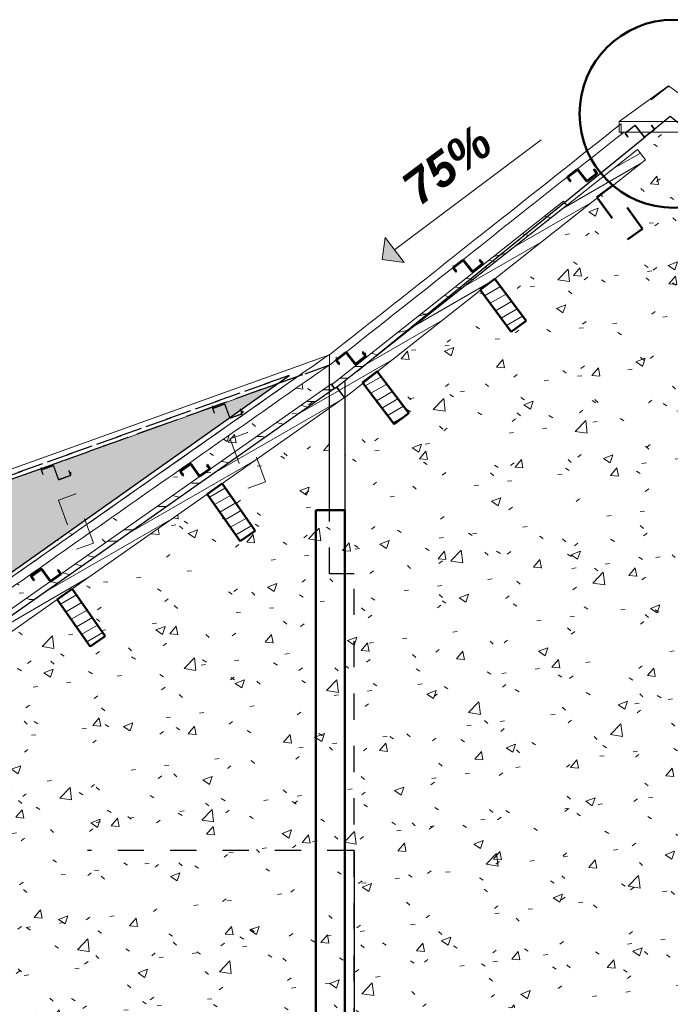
# Model space of a CAD drawing. Header units: metres. Extents: x -9.2 to 8.8, y 2.3 to 9.3.
# Tile 6 of 11: x -2.7 to -0.2, y 5.5 to 9.3. Entities that reach past the tile are written whole.
import ezdxf

# ---------------------------------------------------------------- set-up
doc = ezdxf.new("R2010")
doc.units = ezdxf.units.M
doc.linetypes.add('Tiret', pattern=[0.00635, 0.003175, -0.003175])
for name, color, linetype, lineweight in [('A-ANNO-NOTE', 131, 'Continuous', 9), ('A-DETL', 90, 'Continuous', 18), ('A-DETL-GENF', 92, 'Continuous', 18), ('A-DETL-MEDM', 33, 'Continuous', 50), ('A-ROOF', 132, 'Continuous', 18), ('A-ROOF-PATT', 132, 'Continuous', 18), ('A-WALL', 113, 'Continuous', 25), ('A-WALL-HDLN', 110, 'Tiret', 25), ('A-WALL-PATT', 111, 'Continuous', 25), ('S-BEAM', 12, 'Continuous', 18), ('S-BEAM-HDLN', 1, 'Continuous', 18)]:
    doc.layers.add(name, color=color, linetype=linetype, lineweight=lineweight)
doc.styles.add('Arial_B_I', font='arialbi.ttf', dxfattribs={"height": 0.13})
pattern_1 = [(50.001, (-0.1868, 4.125), (0.364359, -0.031878), [0.0381, -0.4191]), (355, (-0.1868, 4.125), (-0.070485, 0.382117), [0.03048, -0.33527]), (100.451, (-0.15644, 4.122), (0.293874, 0.350237), [0.03238, -0.35618]), (46.185, (-0.1868, 4.227), (0.54214, -0.084082), [0.05715, -0.62864]), (96.635, (-0.1416, 4.22), (0.474804, 0.494845), [0.04857, -0.53427]), (351.184, (-0.1868, 4.227), (0.4748, 0.494848), [0.04572, -0.50291]), (21, (-0.136, 4.201), (0.303217, -0.204532), [0.0381, -0.41909]), (325.999, (-0.136, 4.201), (0.1236, 0.368374), [0.03048, -0.33528]), (71.452, (-0.11073, 4.184), (0.42682, 0.16385), [0.03238, -0.35618]), (37.501, (-0.1868, 4.125), (0.0061777, 0.1691083), [0.01676, -0.31445, 0.01676, -0.32359, -0.33655]), (37.501, (-0.1868, 4.125), (0.0061777, 0.1691083), [-0.67157, 0.01676, -0.31978]), (7.5, (-0.1868, 4.125), (0.1336414, 0.200358), [0.01676, -0.17729, 0.01676, -0.30683, -0.12827]), (7.5, (-0.1868, 4.125), (0.1336414, 0.200358), [-0.51764, 0.01676, -0.1115]), (327.499, (-0.30008, 4.125), (0.271173, -0.01146), [0.01676, -0.11023, 0.01676, -0.37947, -0.52577]), (327.499, (-0.30008, 4.125), (0.271173, -0.01146), [-0.52323, 0.01676, -0.50901]), (317.499, (-0.35088, 4.125), (0.296251, 0.050852), [0.01676, -0.14833, 0.01676, -0.24638, -0.37338]), (317.499, (-0.35088, 4.125), (0.296251, 0.050852), [-0.42824, 0.01676, -0.35661])]
pattern_2 = [(50, (-0.185, 4.125), (0.364365, -0.031877), [0.0381, -0.4191]), (355, (-0.185, 4.125), (-0.070485, 0.382117), [0.03048, -0.33528]), (100.451, (-0.15462, 4.122), (0.293886, 0.35023), [0.03238, -0.35618]), (46.184, (-0.185, 4.227), (0.54216, -0.084084), [0.05715, -0.62865]), (96.636, (-0.1398, 4.22), (0.474805, 0.494854), [0.04857, -0.53427]), (351.184, (-0.185, 4.227), (0.47481, 0.494846), [0.04572, -0.50292]), (21, (-0.1342, 4.201), (0.303226, -0.204528), [0.0381, -0.4191]), (326, (-0.1342, 4.201), (0.123607, 0.368379), [0.03048, -0.33528]), (71.451, (-0.10892, 4.184), (0.426833, 0.163839), [0.03238, -0.35618]), (37.5, (-0.18499, 4.125), (0.0061807, 0.1691082), [0.01676, -0.31445, 0.01676, -0.3236, -0.33655]), (37.5, (-0.18499, 4.125), (0.0061807, 0.1691082), [-0.67158, 0.01676, -0.31979]), (7.5, (-0.18499, 4.125), (0.1336414, 0.200358), [0.01676, -0.17729, 0.01676, -0.30683, -0.12827]), (7.5, (-0.18499, 4.125), (0.1336414, 0.200358), [-0.51765, 0.01676, -0.11151]), (327.5, (-0.29827, 4.125), (0.2711816, -0.0114606), [0.01676, -0.11024, 0.01676, -0.37948, -0.52578]), (327.5, (-0.29827, 4.125), (0.2711816, -0.0114606), [-0.52324, 0.01676, -0.50902]), (317.5, (-0.34907, 4.125), (0.296258, 0.050851), [0.01676, -0.14834, 0.01676, -0.24638, -0.37338]), (317.5, (-0.34907, 4.125), (0.296258, 0.050851), [-0.42824, 0.01676, -0.35662])]
pattern_3 = [(30, (-0.18499, 4.125), (-0.0175, 0.03031089), [])]
pattern_4 = [(0, (-0.185, 4.125), (0, 0.889), [0.1778, -0.2667, 0.0889, -0.3556]), (0, (0.4373, 4.147), (0, 0.889), [0.1778, -0.7112]), (0, (0.3484, 4.192), (0, 0.889), [0.0889, -0.8001]), (0, (-0.1405, 4.214), (0, 0.889), [0.04445, -0.6223, 0.04445, -0.1778]), (0, (0.1706, 4.258), (0, 0.889), [0.1778, -0.2667, 0.04445, -0.40005]), (0, (-0.0516, 4.281), (0, 0.889), [0.13335, -0.75565]), (0, (0.1706, 4.303), (0, 0.889), [0.2667, -0.6223]), (0, (-0.0961, 4.325), (0, 0.889), [0.1778, -0.7112]), (0, (0.2595, 4.347), (0, 0.889), [0.4445, -0.4445]), (0, (-0.0072, 4.392), (0, 0.889), [0.0889, -0.2667, 0.1778, -0.3556]), (0, (0.6151, 4.414), (0, 0.889), [0.1778, -0.7112]), (0, (0.4373, 4.436), (0, 0.889), [0.0889, -0.8001]), (0, (0.2595, 4.458), (0, 0.889), [0.0889, -0.8001]), (0, (-0.185, 4.481), (0, 0.889), [0.1778, -0.7112]), (0, (0.2595, 4.503), (0, 0.889), [0.1778, -0.7112]), (0, (0.2595, 4.547), (0, 0.889), [0.1778, -0.1778, 0.1778, -0.3556]), (0, (0.0817, 4.592), (0, 0.889), [0.0889, -0.4445, 0.1778, -0.1778]), (0, (0.2595, 4.614), (0, 0.889), [0.2667, -0.6223]), (0, (0.2595, 4.658), (0, 0.889), [0.1778, -0.7112]), (0, (-0.0961, 4.681), (0, 0.889), [0.2667, -0.3556, 0.0889, -0.1778]), (0, (-0.0961, 4.725), (0, 0.889), [0.4445, -0.4445]), (0, (0.4373, 4.747), (0, 0.889), [0.0889, -0.8001]), (0, (0.1706, 4.77), (0, 0.889), [0.1778, -0.7112]), (0, (-0.0072, 4.792), (0, 0.889), [0.0889, -0.3556, 0.0889, -0.3556]), (0, (-0.0961, 4.814), (0, 0.889), [0.0889, -0.2667, 0.1778, -0.3556]), (0, (0.0817, 4.836), (0, 0.889), [0.0889, -0.4445, 0.0889, -0.2667]), (0, (0.2595, 4.858), (0, 0.889), [0.2667, -0.6223]), (0, (-0.0961, 4.903), (0, 0.889), [0.1778, -0.7112]), (0, (0.3484, 4.925), (0, 0.889), [0.0889, -0.8001]), (0, (0.5262, 4.947), (0, 0.889), [0.0889, -0.8001]), (14.036, (0.4373, 4.192), (0.889002, 1e-06), [0.09157, -3.574]), (14.036, (0.5262, 4.392), (0.889002, 1e-06), [0.09157, -3.574]), (14.036, (0.4373, 4.925), (0.889002, 1e-06), [0.09157, -3.574]), (14.036, (0.1706, 4.592), (0.889002, 1e-06), [0.09157, -3.574]), (14.036, (0.3484, 4.725), (0.889002, 1e-06), [0.09157, -3.574]), (14.036, (0.4373, 4.658), (0.889002, 1e-06), [0.09157, -3.574]), (14.036, (-0.0072, 4.814), (0.889002, 1e-06), [0.09157, -3.574]), (14.036, (0.3484, 4.77), (0.889002, 1e-06), [0.09157, -3.574]), (14.036, (0.5262, 4.436), (0.889002, 1e-06), [0.18313, -3.482]), (14.036, (0.4373, 4.503), (0.889002, 1e-06), [0.18313, -3.482]), (14.036, (0.4373, 4.547), (0.889002, 1e-06), [0.18313, -3.482]), (165.964, (0.1706, 4.258), (-0.889002, 1e-06), [0.09157, -0.18313, 0.09157, -3.299]), (165.964, (-0.0072, 4.392), (-0.889002, 1e-06), [0.09157, -3.574]), (165.964, (-0.0072, 4.792), (-0.889002, 1e-06), [0.18313, -3.482]), (194.036, (0.4373, 4.147), (-0.889002, -1e-06), [0.09157, -3.574]), (345.964, (0.6151, 4.147), (0.889002, -1e-06), [0.09157, -3.574]), (345.964, (0.3484, 4.458), (0.889002, -1e-06), [0.09157, -3.574]), (345.964, (0.5262, 4.614), (0.889002, -1e-06), [0.09157, -3.574]), (345.964, (0.1706, 4.681), (0.889002, -1e-06), [0.09157, -3.574]), (345.964, (0.0817, 4.792), (0.889002, -1e-06), [0.09157, -3.574]), (345.964, (0.1706, 4.836), (0.889002, -1e-06), [0.09157, -3.574]), (345.964, (0.1706, 4.681), (0.889002, -1e-06), [0.09157, -3.574]), (345.964, (0.4373, 4.814), (0.889002, -1e-06), [0.36627, -3.299]), (345.964, (-0.0961, 4.214), (0.889002, -1e-06), [0.36627, -3.299]), (345.964, (-0.0072, 4.281), (0.889002, -1e-06), [0.36627, -3.299]), (345.964, (0.0817, 4.325), (0.889002, -1e-06), [0.09157, -0.18313, 0.18313, -3.208]), (345.964, (0.0817, 4.392), (0.889002, -1e-06), [0.18313, -0.18313, 0.18313, -3.116]), (345.964, (-0.0072, 4.481), (0.889002, -1e-06), [0.36627, -3.299]), (345.964, (-0.0961, 4.547), (0.889002, -1e-06), [0.36627, -3.299]), (345.964, (-0.0961, 4.592), (0.889002, -1e-06), [0.36627, -3.299]), (345.964, (0.5262, 4.858), (0.889002, -1e-06), [0.09157, -3.574]), (345.964, (0.6151, 4.947), (0.889002, -1e-06), [0.18313, -3.482]), (345.964, (0.0817, 4.903), (0.889002, -1e-06), [0.18313, -3.482]), (345.964, (-0.0072, 4.125), (0.889002, -1e-06), [0.36627, -3.299]), (345.964, (0.5262, 4.747), (0.889002, -1e-06), [0.2747, -3.391]), (345.964, (0.6151, 4.681), (0.889002, -1e-06), [0.5494, -3.116])]

# ---------------------------------------------------------------- blocks, each defined once
blk = doc.blocks.new('Murs 3 - Murs 3-5033198-CCC_')
at = {"layer": 'A-WALL-PATT', "linetype": 'Tiret'}
blk.add_hatch(color=256, dxfattribs=at).paths.add_polyline_path([(-5.4285, 5.2618), (-5.0236, 5.5461), (-1.73, 7.8804), (-5.4285, 6.5535), (-5.4285, 5.2618)])
at = {"layer": 'A-WALL'}
for p, q in [((-5.0948, 5.4956), (-1.73, 7.8804)), ((-5.4287, 5.2618), (-5.4287, 6.5534)), ((-5.4285, 6.5535), (-5.4285, 5.2618))]:
    blk.add_line(p, q, dxfattribs=at)
at = {"layer": 'A-WALL-HDLN'}
for p, q in [((-5.4287, 6.5729), (-1.6819, 7.9146)), ((-1.6818, 7.9146), (-5.4285, 6.5729)), ((-1.7299, 7.8804), (-1.6818, 7.9146)), ((-5.4287, 6.5535), (-5.4287, 6.5729)), ((-5.4287, 6.5729), (-5.4285, 6.5729)), ((-5.4285, 6.5729), (-5.4285, 6.5535)), ((-5.4285, 5.2591), (-5.0948, 5.4956)), ((-5.4287, 5.2591), (-5.4287, 5.2618)), ((-5.4285, 5.2591), (-5.4287, 5.2591)), ((-5.4285, 5.2617), (-5.4285, 5.2591))]:
    blk.add_line(p, q, dxfattribs=at)
blk = doc.blocks.new('Pente - Pente-5017194-CCC_')
at = {"layer": 'A-ANNO-NOTE'}
blk.add_hatch(color=256, dxfattribs=at).paths.add_polyline_path([(-1.2428, 8.3457), (-1.3269, 8.3576), (-1.315, 8.4416)])
for p, q in [((-0.7194, 8.8143), (-1.2789, 8.3937)), ((-1.315, 8.4416), (-1.3269, 8.3576)), ((-1.2428, 8.3457), (-1.315, 8.4416)), ((-1.3269, 8.3576), (-1.2428, 8.3457))]:
    blk.add_line(p, q, dxfattribs=at)

msp = doc.modelspace()

# ---------------------------------------------------------------- hatches: boundary and pattern name
at = {"layer": 'A-DETL-GENF'}
h = msp.add_hatch(dxfattribs=at)
h.set_pattern_fill('FP_19', style=0, pattern_type=2)
h.set_pattern_definition(pattern_4)
h.paths.add_polyline_path([(-1.5087, 7.8643), (-1.4992, 7.871), (-1.4988, 7.8705), (-0.6213, 8.5645), (-0.6337, 8.5802), (-1.5203, 7.879), (-1.5139, 7.871)])
h = msp.add_hatch(dxfattribs=at)
h.set_pattern_fill('FP_19', style=0, pattern_type=2)
h.set_pattern_definition(pattern_4)
h.paths.add_polyline_path([(-7.5499, 3.617), (-1.8813, 7.604), (-1.8884, 7.6234), (-7.5615, 3.6333)])
h.paths.add_polyline_path([(-1.8217, 7.6459), (-1.5086, 7.8661), (-1.5201, 7.8825), (-1.8288, 7.6654)])
at = {"layer": 'A-ROOF-PATT'}
for points in [[(-1.5276, 7.9936), (-0.9088, 8.483), (-0.5676, 8.7541), (-0.7902, 8.5782), (-1.0325, 8.3869), (-1.1589, 8.2871), (-1.3589, 8.1295), (-1.5276, 7.9964), (-1.5276, 7.995)], [(-6.1949, 6.3192), (-6.1908, 6.32), (-1.5335, 7.9909), (-1.5276, 7.9957), (-5.6499, 6.5162), (-6.113, 6.3488)], [(-8.1563, 3.35), (-1.9676, 7.6865), (-2.6045, 7.2406), (-5.8747, 4.9488), (-5.8845, 4.9419), (-5.8856, 4.9419), (-8.1577, 3.35)]]:
    msp.add_hatch(color=256, dxfattribs=at).paths.add_polyline_path(points)
at = {"layer": 'A-WALL-PATT', "lineweight": 18}
h = msp.add_hatch(dxfattribs=at)
h.set_pattern_fill('FP_3', color=256, style=0, pattern_type=2)
h.set_pattern_definition(pattern_2)
h.paths.add_polyline_path([(3.784, 6.1), (3.3819, 6.3919), (3.376, 6.3835), (3.3743, 6.3847), (3.3803, 6.3931), (3.3422, 6.4207), (3.3152, 6.3821), (3.3123, 6.3806), (3.3096, 6.3811), (3.2744, 6.4058), (3.2728, 6.4087), (3.2734, 6.4114), (3.2826, 6.4245), (3.2842, 6.4233), (3.2751, 6.4102), (3.2751, 6.4082), (3.2756, 6.4074), (3.3108, 6.3828), (3.3128, 6.3828), (3.3136, 6.3833), (3.3406, 6.4219), (2.8193, 6.8003), (2.8127, 6.7908), (2.8111, 6.792), (2.8177, 6.8015), (2.7797, 6.8291), (2.7519, 6.7894), (2.749, 6.7879), (2.7464, 6.7885), (2.7111, 6.8131), (2.7096, 6.8161), (2.7101, 6.8187), (2.7193, 6.8318), (2.721, 6.8307), (2.7118, 6.8176), (2.7118, 6.8155), (2.7123, 6.8148), (2.7475, 6.7901), (2.7495, 6.7901), (2.7503, 6.7906), (2.7781, 6.8303), (2.2582, 7.2071), (2.2511, 7.197), (2.2495, 7.1982), (2.2569, 7.2087), (2.2188, 7.2363), (2.1904, 7.1957), (2.1874, 7.1941), (2.1848, 7.1947), (2.1496, 7.2193), (2.148, 7.2223), (2.1486, 7.2249), (2.1578, 7.238), (2.1594, 7.2369), (2.1502, 7.2238), (2.1502, 7.2218), (2.1507, 7.221), (2.1859, 7.1963), (2.1879, 7.1963), (2.1887, 7.1968), (2.2172, 7.2375), (1.6553, 7.6449), (1.6482, 7.6349), (1.6466, 7.636), (1.654, 7.6466), (1.616, 7.6743), (1.5874, 7.6335), (1.5845, 7.6319), (1.5819, 7.6325), (1.5466, 7.6572), (1.5451, 7.6601), (1.5457, 7.6627), (1.5548, 7.6758), (1.5565, 7.6747), (1.5473, 7.6616), (1.5473, 7.6596), (1.5478, 7.6588), (1.583, 7.6341), (1.585, 7.6341), (1.5858, 7.6346), (1.6144, 7.6754), (1.5002, 7.7584), (1.2334, 7.8561), (3.6648, 6.1)])
h.paths.add_polyline_path([(-1.0952, 6.1), (3.5794, 6.1), (2.1578, 7.1268), (2.0321, 6.9472), (1.9747, 6.9874), (2.1009, 7.1676), (2.1013, 7.1676), (1.5562, 7.5613), (1.4311, 7.3826), (1.3738, 7.4228), (1.4994, 7.6023), (1.0602, 7.9195), (1.0041, 7.94), (0.9361, 7.9932), (0.8249, 7.8402), (0.7683, 7.8813), (0.7683, 7.8822), (0.8805, 8.0367), (0.7575, 8.1323), (-0.0063, 8.6663), (0.0224, 8.7073), (0.0233, 8.7073), (-0.1511, 8.8437), (-0.2985, 8.8436), (-0.3523, 8.8009), (-1.3454, 7.9919), (-0.3516, 8.7778), (-0.3205, 8.7386), (-0.8955, 8.2833), (-0.777, 8.1226), (-0.8333, 8.0809), (-0.951, 8.24), (-1.3437, 7.9295), (-1.2245, 7.7714), (-1.2245, 7.7703), (-1.2804, 7.7281), (-1.3991, 7.8856), (-1.4691, 7.8296), (-1.4691, 6.1)])
h.paths.add_polyline_path([(3.8554, 6.1), (1.6149, 7.7164), (1.612, 7.7175), (3.8409, 6.1)])
h.paths.add_polyline_path([(3.1552, 6.1335), (3.0978, 6.1736), (3.224, 6.3538), (3.2814, 6.3137)])
h.paths.add_polyline_path([(2.5916, 6.5418), (2.5343, 6.5819), (2.6604, 6.7622), (2.7178, 6.722), (2.6662, 6.6484)])
h.paths.add_polyline_path([(0.3839, 8.1469), (0.3273, 8.1887), (0.4449, 8.3505), (0.5015, 8.3087), (0.3844, 8.1475)])
h = msp.add_hatch(dxfattribs=at)
h.set_pattern_fill('FP_7', color=256, style=0, pattern_type=2)
h.set_pattern_definition(pattern_1)
h.paths.add_polyline_path([(-1.5791, 6.1), (-1.5791, 7.4), (-1.5276, 7.4), (-1.5276, 7.7899), (-1.9368, 7.502), (-1.8106, 7.3218), (-1.868, 7.2816), (-1.9942, 7.4617), (-2.4478, 7.1427), (-2.4478, 7.0114), (-2.3832, 6.9191), (-2.4405, 6.8789), (-2.4478, 6.8894), (-2.4478, 6.1), (-2.1503, 6.1)])
h.paths.add_polyline_path([(-2.4478, 7.2038), (-1.5276, 7.851), (-1.5276, 7.953), (-1.5335, 7.9509), (-2.4478, 7.3098), (-2.4478, 7.2406)])
h.paths.add_polyline_path([(-2.4478, 7.3503), (-1.6505, 7.9089), (-1.73, 7.8804), (-2.4478, 7.3716)])
h.paths.add_polyline_path([(-2.0235, 7.5296), (-2.0269, 7.5324), (-2.0568, 7.5744), (-2.0572, 7.5747), (-2.0598, 7.5735), (-2.0944, 7.5489), (-2.0947, 7.5484), (-2.0939, 7.5462), (-2.0852, 7.5338), (-2.0868, 7.5326), (-2.096, 7.5457), (-2.0967, 7.5487), (-2.0939, 7.5521), (-2.0587, 7.5762), (-2.0568, 7.5766), (-2.0534, 7.5738), (-2.0235, 7.5318), (-2.0231, 7.5316), (-2.0205, 7.5327), (-1.9859, 7.5573), (-1.9856, 7.5579), (-1.9864, 7.5601), (-1.9951, 7.5725), (-1.9934, 7.5736), (-1.9843, 7.5605), (-1.9836, 7.5575), (-1.9864, 7.5541), (-2.0219, 7.5299), (-2.0231, 7.5297)])
h = msp.add_hatch(dxfattribs=at)
h.set_pattern_fill('FP_7', color=256, style=0, pattern_type=2)
h.set_pattern_definition(pattern_1)
h.paths.add_polyline_path([(-2.4478, 3.4), (-2.4478, 6.8894), (-2.5667, 7.0591), (-3.0787, 6.6988), (-2.9525, 6.5186), (-3.0099, 6.4785), (-3.1361, 6.6586), (-3.6479, 6.2985), (-3.5217, 6.1183), (-3.5791, 6.0781), (-3.7053, 6.2583), (-4.2173, 5.898), (-4.0911, 5.7178), (-4.1484, 5.6777), (-4.2746, 5.8578), (-4.7873, 5.4971), (-4.6611, 5.3169), (-4.7185, 5.2767), (-4.8447, 5.4569), (-5.3511, 5.1006), (-5.2249, 4.9204), (-5.2822, 4.8802), (-5.4084, 5.0604), (-5.6106, 4.9181), (-5.4282, 4.9181), (-5.4282, 3.4), (-3.921, 3.4), (-3.921, 5.4), (-3.0011, 5.4), (-3.0011, 3.4)])
h.paths.add_polyline_path([(-5.6484, 4.9527), (-2.4478, 7.2038), (-2.4478, 7.3098), (-5.6484, 5.0671), (-5.6484, 5.0112)])
h.paths.add_polyline_path([(-5.6484, 5.1081), (-5.4287, 5.2619), (-5.4287, 6.5534), (-5.6484, 6.4746), (-5.6484, 5.1468)])
h.paths.add_polyline_path([(-5.4418, 5.128), (-5.4446, 5.13), (-5.4752, 5.1728), (-5.4755, 5.1731), (-5.4781, 5.1719), (-5.5127, 5.1473), (-5.513, 5.1468), (-5.5122, 5.1446), (-5.5035, 5.1322), (-5.5052, 5.131), (-5.5144, 5.1441), (-5.515, 5.1471), (-5.5122, 5.1505), (-5.477, 5.1746), (-5.4752, 5.175), (-5.4723, 5.1731), (-5.4418, 5.1302), (-5.4415, 5.13), (-5.4388, 5.1311), (-5.4042, 5.1557), (-5.4039, 5.1563), (-5.4047, 5.1585), (-5.4134, 5.1709), (-5.4118, 5.172), (-5.4026, 5.1589), (-5.4019, 5.1559), (-5.4047, 5.1525), (-5.44, 5.1284), (-5.4415, 5.1281)])
h.paths.add_polyline_path([(-5.0591, 5.5209), (-2.4478, 7.3503), (-2.4478, 7.3716), (-5.0277, 5.5431)])
h.paths.add_polyline_path([(-4.8758, 5.5243), (-4.8786, 5.5263), (-4.9091, 5.5692), (-4.9095, 5.5694), (-4.9121, 5.5683), (-4.9467, 5.5436), (-4.947, 5.5431), (-4.9462, 5.5409), (-4.9375, 5.5285), (-4.9391, 5.5274), (-4.9483, 5.5405), (-4.949, 5.5435), (-4.9462, 5.5469), (-4.911, 5.571), (-4.9091, 5.5714), (-4.9063, 5.5694), (-4.8758, 5.5265), (-4.8754, 5.5263), (-4.8728, 5.5274), (-4.8382, 5.5521), (-4.8379, 5.5526), (-4.8387, 5.5548), (-4.8474, 5.5672), (-4.8458, 5.5683), (-4.8366, 5.5552), (-4.8359, 5.5523), (-4.8387, 5.5489), (-4.8739, 5.5248), (-4.8754, 5.5244)])
h.paths.add_polyline_path([(-4.306, 5.9221), (-4.3094, 5.9249), (-4.3393, 5.967), (-4.3397, 5.9672), (-4.3423, 5.9661), (-4.3769, 5.9414), (-4.3772, 5.9409), (-4.3764, 5.9387), (-4.3677, 5.9263), (-4.3693, 5.9252), (-4.3785, 5.9383), (-4.3792, 5.9413), (-4.3764, 5.9447), (-4.3412, 5.9688), (-4.3393, 5.9692), (-4.3359, 5.9664), (-4.306, 5.9243), (-4.3056, 5.9241), (-4.303, 5.9253), (-4.2684, 5.9499), (-4.2681, 5.9504), (-4.2689, 5.9526), (-4.2776, 5.965), (-4.276, 5.9661), (-4.2668, 5.953), (-4.2661, 5.9501), (-4.2689, 5.9467), (-4.3041, 5.9226), (-4.3056, 5.9222)])
h.paths.add_polyline_path([(-3.7353, 6.3242), (-3.7381, 6.3261), (-3.7686, 6.369), (-3.769, 6.3692), (-3.7716, 6.3681), (-3.8062, 6.3435), (-3.8065, 6.3429), (-3.8057, 6.3408), (-3.797, 6.3283), (-3.7986, 6.3272), (-3.8078, 6.3403), (-3.8085, 6.3433), (-3.8057, 6.3467), (-3.7705, 6.3708), (-3.7686, 6.3712), (-3.7658, 6.3692), (-3.7353, 6.3264), (-3.7349, 6.3261), (-3.7323, 6.3273), (-3.6977, 6.3519), (-3.6974, 6.3524), (-3.6982, 6.3546), (-3.7069, 6.367), (-3.7053, 6.3682), (-3.6961, 6.3551), (-3.6954, 6.3521), (-3.6982, 6.3487), (-3.7334, 6.3246), (-3.7349, 6.3242)])
h.paths.add_polyline_path([(-3.1734, 6.7194), (-3.1768, 6.7222), (-3.2068, 6.7642), (-3.2071, 6.7644), (-3.2098, 6.7633), (-3.2444, 6.7387), (-3.2447, 6.7381), (-3.2439, 6.7359), (-3.2352, 6.7235), (-3.2368, 6.7224), (-3.246, 6.7355), (-3.2467, 6.7385), (-3.2439, 6.7419), (-3.2086, 6.766), (-3.2068, 6.7664), (-3.2034, 6.7636), (-3.1734, 6.7216), (-3.1731, 6.7213), (-3.1705, 6.7225), (-3.1359, 6.7471), (-3.1356, 6.7476), (-3.1364, 6.7498), (-3.1451, 6.7622), (-3.1434, 6.7634), (-3.1342, 6.7503), (-3.1336, 6.7473), (-3.1364, 6.7439), (-3.1716, 6.7198), (-3.1731, 6.7194)])
h.paths.add_polyline_path([(-2.4478, 7.0114), (-2.4478, 7.1427), (-2.5094, 7.0993)])
h.paths.add_polyline_path([(-2.593, 7.1284), (-2.5964, 7.1312), (-2.6264, 7.1733), (-2.6267, 7.1735), (-2.6294, 7.1724), (-2.6639, 7.1477), (-2.6643, 7.1472), (-2.6634, 7.145), (-2.6548, 7.1326), (-2.6564, 7.1315), (-2.6656, 7.1446), (-2.6662, 7.1475), (-2.6634, 7.1509), (-2.6282, 7.175), (-2.6264, 7.1755), (-2.623, 7.1727), (-2.593, 7.1306), (-2.5927, 7.1304), (-2.59, 7.1315), (-2.5555, 7.1562), (-2.5551, 7.1567), (-2.556, 7.1589), (-2.5646, 7.1713), (-2.563, 7.1724), (-2.5538, 7.1593), (-2.5532, 7.1563), (-2.556, 7.1529), (-2.5912, 7.1288), (-2.5927, 7.1285)])
h = msp.add_hatch(dxfattribs=at)
h.set_pattern_fill('FP_3', color=256, style=0, pattern_type=2)
h.set_pattern_definition(pattern_2)
h.paths.add_polyline_path([(-1.5791, 3.4), (-1.4691, 3.4), (-1.4691, 7.4), (-1.5791, 7.4), (-1.5791, 5.903)])
h = msp.add_hatch(dxfattribs=at)
h.set_pattern_fill('FP_7', color=256, style=0, pattern_type=2)
h.set_pattern_definition(pattern_1)
h.paths.add_polyline_path([(-2.4478, 3.4), (-1.5791, 3.4), (-1.5791, 6.1), (-2.4478, 6.1), (-2.4478, 3.5297)])
h.paths.add_polyline_path([(-1.4335, 3.4), (-1.4335, 6.1), (-1.4691, 6.1), (-1.4691, 3.4)])
h = msp.add_hatch(dxfattribs=at)
h.set_pattern_fill('FP_3', color=256, style=0, pattern_type=2)
h.set_pattern_definition(pattern_2)
h.paths.add_polyline_path([(-0.1975, 3.4), (2.4522, 3.4), (2.4522, 6.1), (-1.4335, 6.1), (-1.4335, 3.4), (-1.3975, 3.4), (-1.3975, 5.5), (-0.1975, 5.5)])
h.paths.add_polyline_path([(2.5622, 3.4), (5.1511, 3.4), (5.1511, 4.9648), (4.978, 5.0899), (4.8521, 4.9101), (4.7948, 4.9502), (4.921, 5.1304), (4.9218, 5.1304), (4.4073, 5.5021), (4.2814, 5.3223), (4.2241, 5.3624), (4.3502, 5.5426), (4.3511, 5.5426), (3.8495, 5.9049), (3.7237, 5.7251), (3.6663, 5.7652), (3.7925, 5.9455), (3.7934, 5.9455), (3.5794, 6.1), (2.5622, 6.1), (2.5622, 3.5498)])
h.paths.add_polyline_path([(5.1511, 5.0265), (5.1511, 5.1077), (5.0764, 5.162), (5.0733, 5.1576), (5.0717, 5.1588), (5.0748, 5.1631), (5.0367, 5.1907), (5.0126, 5.1562), (5.0096, 5.1547), (5.007, 5.1552), (4.9717, 5.1801), (4.9702, 5.1828), (4.9708, 5.1855), (4.98, 5.1986), (4.9816, 5.1974), (4.9724, 5.1843), (4.9724, 5.1823), (4.9729, 5.1815), (5.0081, 5.1569), (5.0101, 5.1569), (5.0109, 5.1574), (5.0351, 5.1919), (4.5082, 5.5744), (4.5042, 5.5687), (4.5025, 5.5698), (4.5066, 5.5756), (4.4685, 5.6032), (4.4434, 5.5673), (4.4405, 5.5657), (4.4378, 5.5663), (4.4026, 5.591), (4.401, 5.5939), (4.4016, 5.5965), (4.4108, 5.6097), (4.4124, 5.6085), (4.4033, 5.5954), (4.4033, 5.5934), (4.4037, 5.5926), (4.439, 5.5679), (4.441, 5.5679), (4.4418, 5.5684), (4.4669, 5.6043), (3.9501, 5.9795), (3.9451, 5.9724), (3.9435, 5.9736), (3.9485, 5.9807), (3.9104, 6.0083), (3.8844, 5.9711), (3.8814, 5.9695), (3.8788, 5.9701), (3.8436, 5.9947), (3.842, 5.9977), (3.8426, 6.0003), (3.8518, 6.0134), (3.8534, 6.0123), (3.8442, 5.9992), (3.8442, 5.9971), (3.8447, 5.9964), (3.8799, 5.9717), (3.8819, 5.9717), (3.8827, 5.9722), (3.9088, 6.0094), (3.784, 6.1), (3.6648, 6.1), (5.0825, 5.0761)])
h.paths.add_polyline_path([(5.1511, 5.1492), (5.1511, 5.1652), (3.8554, 6.1), (3.8409, 6.1), (5.1296, 5.1648)])
at = {"layer": 'S-BEAM'}
h = msp.add_hatch(dxfattribs=at)
h.set_pattern_fill('FP_9', color=55, style=0, pattern_type=2)
h.set_pattern_definition(pattern_3)
h.paths.add_polyline_path([(-1.4699, 7.8296), (-1.3991, 7.8856), (-1.4008, 7.8886), (-1.4733, 7.8339)])
h.paths.add_polyline_path([(-1.3449, 7.9307), (-1.3438, 7.9293), (-1.2872, 7.9741), (-1.3419, 7.9329)])
h.paths.add_polyline_path([(-1.4733, 7.8339), (-1.28, 7.9798), (-0.951, 8.24), (-0.9522, 8.2421), (-0.9522, 8.3028), (-1.5009, 7.8689)])
h.paths.add_polyline_path([(-0.9522, 8.2421), (-0.8917, 8.2869), (-0.3205, 8.7386), (-0.3516, 8.7778), (-0.9522, 8.3028), (-0.9522, 8.2833)])
h = msp.add_hatch(dxfattribs=at)
h.set_pattern_fill('FP_9', color=55, style=0, pattern_type=2)
h.set_pattern_definition(pattern_3)
h.paths.add_polyline_path([(-0.8333, 8.0809), (-0.777, 8.1226), (-0.896, 8.2833), (-0.9522, 8.2417), (-0.8713, 8.1323)])
h = msp.add_hatch(dxfattribs=at)
h.set_pattern_fill('FP_13', color=55, style=0, pattern_type=2)
h.set_pattern_definition([(306.549, (1.344, 5.256), (-0.0104089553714, 0.0141425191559), [])])
h.paths.add_polyline_path([(-0.777, 8.1226), (-0.777, 8.1232), (-0.7842, 8.1323)])
h = msp.add_hatch(dxfattribs=at)
h.set_pattern_fill('FP_9', color=55, style=0, pattern_type=2)
h.set_pattern_definition(pattern_3)
h.paths.add_polyline_path([(-1.2804, 7.7281), (-1.2245, 7.7703), (-1.3449, 7.93), (-1.4008, 7.8879), (-1.3589, 7.8324)])
h = msp.add_hatch(dxfattribs=at)
h.set_pattern_fill('FP_14', color=55, style=0, pattern_type=2)
h.set_pattern_definition([(307.083, (0.904, 4.946), (-0.0105325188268, 0.014100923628), [])])
h.paths.add_polyline_path([(-1.2245, 7.7703), (-1.2245, 7.7714), (-1.3449, 7.9307), (-1.3449, 7.93)])
h = msp.add_hatch(dxfattribs=at)
h.set_pattern_fill('FP_9', color=55, style=0, pattern_type=2)
h.set_pattern_definition(pattern_3)
h.paths.add_polyline_path([(-7.5848, 3.5297), (-6.035, 4.6196), (-6.0356, 4.6205), (-5.9783, 4.6606), (-5.9778, 4.6599), (-5.6493, 4.8909), (-5.6493, 4.9181), (-5.6106, 4.9181), (-1.4704, 7.8301), (-1.4992, 7.871), (-7.6135, 3.5706)])
h = msp.add_hatch(dxfattribs=at)
h.set_pattern_fill('FP_9', color=55, style=0, pattern_type=2)
h.set_pattern_definition(pattern_3)
h.paths.add_polyline_path([(-1.868, 7.2816), (-1.8106, 7.3218), (-1.9368, 7.502), (-1.9942, 7.4618)])
h = msp.add_hatch(dxfattribs=at)
h.set_pattern_fill('FP_9', color=55, style=0, pattern_type=2)
h.set_pattern_definition(pattern_3)
h.paths.add_polyline_path([(-2.4405, 6.8789), (-2.3832, 6.9191), (-2.5094, 7.0993), (-2.5667, 7.0591)])

# ---------------------------------------------------------------- linework, layer by layer
at = {"layer": 'A-DETL'}
for p, q in [((-1.5203, 7.879), (-0.6337, 8.5802)), ((-0.6337, 8.5802), (-0.6213, 8.5645)), ((-0.6213, 8.5645), (-1.5079, 7.8634)), ((-7.5615, 3.6333), (-1.5201, 7.8825)), ((-1.5086, 7.8661), (-7.5499, 3.617)), ((-1.5079, 7.8634), (-1.5203, 7.879)), ((-1.5201, 7.8825), (-1.5086, 7.8661))]:
    msp.add_line(p, q, dxfattribs=at)
at = {"layer": 'A-DETL-MEDM'}
msp.add_circle((-0.2135, 8.914), 0.3591, dxfattribs=at)
at = {"layer": 'A-ROOF'}
for p, q in [((-0.4214, 8.8841), (-0.2325, 9.02)), ((-0.2331, 9.0195), (-0.2987, 8.9674)), ((-0.2325, 9.02), (-0.2325, 9.015)), ((-0.2325, 9.02), (-0.0446, 8.8836)), ((-0.4214, 8.8841), (-0.4214, 8.8441)), ((-0.0446, 8.8836), (-0.4214, 8.8841)), ((-0.4144, 8.8353), (-0.4144, 8.8753)), ((-0.4214, 8.8441), (-0.0446, 8.8436)), ((-0.4144, 8.8353), (-0.4033, 8.8441)), ((-1.5336, 7.9908), (-6.1908, 6.32)), ((-1.5276, 7.953), (-1.5276, 7.9964)), ((-1.5333, 7.951), (-1.5276, 7.953)), ((-6.1908, 6.28), (-1.6504, 7.9089)), ((-5.0516, 5.5261), (-1.6507, 7.9088))]:
    msp.add_line(p, q, dxfattribs=at)
for points, knots in [([(-0.4144, 8.8753), (-0.5791, 8.7444), (-0.9499, 8.4502), (-1.3212, 8.1566), (-1.5276, 7.9936)], [0, 0, 0, 0, 0.444444, 1, 1, 1, 1]), ([(-1.5276, 7.9536), (-1.3625, 8.084), (-0.9912, 8.3775), (-0.6203, 8.6717), (-0.4144, 8.8353)], [0, 0, 0, 0, 0.444444, 1, 1, 1, 1]), ([(-8.1563, 3.31), (-7.9108, 3.482), (-7.4197, 3.826), (-6.4376, 4.5141), (-5.21, 5.3742), (-3.9825, 6.2343), (-3.0004, 6.9224), (-2.264, 7.4386), (-1.7731, 7.7829), (-1.5276, 7.955)], [0, 0, 0, 0, 0.111111, 0.222222, 0.444444, 0.666667, 0.777778, 0.888889, 1, 1, 1, 1])]:
    msp.add_open_spline(points, degree=3, knots=knots, dxfattribs=at)
msp.add_open_spline([(-1.5276, 7.995), (-1.7731, 7.8229), (-2.264, 7.4786), (-3.0004, 6.9624), (-3.737, 6.4463), (-4.4735, 5.9302), (-5.21, 5.4142), (-5.9466, 4.8981), (-6.6832, 4.3821), (-7.4197, 3.866), (-7.9108, 3.522), (-8.1563, 3.35)], degree=3, dxfattribs=at)
at = {"layer": 'A-WALL'}
for p, q in [((-0.3227, 8.825), (-1.3454, 7.9919)), ((-1.5276, 7.851), (-1.5276, 7.953)), ((-1.4691, 7.8303), (-1.4691, 7.4)), ((-1.5276, 7.4), (-1.5276, 7.7899)), ((-1.4335, 6.1), (-1.4335, 3.4))]:
    msp.add_line(p, q, dxfattribs=at)
at = {"layer": 'A-WALL', "lineweight": 50}
for p, q in [((-1.5791, 7.4), (-1.5791, 3.4)), ((-1.4691, 7.4), (-1.5791, 7.4)), ((-1.4691, 3.4), (-1.4691, 7.4))]:
    msp.add_line(p, q, dxfattribs=at)
at = {"layer": 'A-WALL-HDLN'}
for p, q in [((-0.2269, 8.9031), (-0.3227, 8.825)), ((-0.1511, 8.8438), (-0.2269, 8.9031)), ((-1.3454, 7.9918), (-1.4691, 7.8911)), ((-1.5276, 7.9538), (-1.6299, 7.9171)), ((-1.5276, 7.953), (-1.5276, 7.9538)), ((-1.6299, 7.9171), (-1.7275, 7.8821)), ((-1.7278, 7.882), (-1.7321, 7.8804)), ((-1.4691, 7.8911), (-1.4691, 7.8303)), ((-1.5276, 7.7899), (-1.5276, 7.851)), ((-1.5276, 7.1572), (-1.5276, 7.4)), ((-1.4329, 7.1572), (-1.5276, 7.1572)), ((-1.4329, 3.4), (-1.4329, 7.1572)), ((-1.4357, 6.1), (-2.4507, 6.1)), ((-1.4329, 6.1), (-1.4357, 6.1)), ((-1.4343, 6.1), (-1.4329, 6.1))]:
    msp.add_line(p, q, dxfattribs=at)
at = {"layer": 'A-WALL-HDLN', "flags": 128}
for points in [[(-1.7249, 7.884), (-1.63, 7.918), (-1.5276, 7.9548)], [(-1.5276, 7.9548), (-1.5276, 7.9545), (-1.5276, 7.9542), (-1.5276, 7.9538)], [(-2.4493, 7.6238), (-2.3469, 7.6606), (-2.2445, 7.6974), (-2.1421, 7.7341), (-2.0397, 7.7709), (-1.9372, 7.8077), (-1.8348, 7.8445), (-1.7324, 7.8812), (-1.7252, 7.8838)], [(-1.7321, 7.8804), (-1.8344, 7.8437), (-1.9366, 7.807), (-2.0389, 7.7703), (-2.1411, 7.7336), (-2.2433, 7.6969), (-2.3456, 7.6602), (-2.4478, 7.6235)]]:
    msp.add_lwpolyline(points, dxfattribs=at)
at = {"layer": 'A-WALL-HDLN'}
for points in [[(-5.6499, 6.4746), (-5.1757, 6.6449), (-4.1088, 7.0279), (-3.042, 7.411), (-2.4493, 7.6238)], [(-2.4478, 7.6235), (-2.922, 7.4533), (-3.9888, 7.0704), (-5.0557, 6.6875), (-5.6484, 6.4748)]]:
    msp.add_open_spline(points, degree=3, knots=[0, 0, 0, 0, 0.444444, 1, 1, 1, 1], dxfattribs=at)
at = {"layer": 'S-BEAM'}
for p, q in [((-0.399, 8.8427), (-0.399, 8.8393)), ((-0.3981, 8.8369), (-0.3883, 8.8243)), ((-0.3962, 8.8409), (-0.3922, 8.844)), ((-0.3415, 8.844), (-0.3275, 8.8261)), ((-0.3259, 8.8273), (-0.339, 8.844)), ((-0.3014, 8.8439), (-0.3231, 8.8269)), ((-0.3219, 8.8254), (-0.2981, 8.8439)), ((-0.2864, 8.855), (-0.2864, 8.8577)), ((-0.3883, 8.8243), (-0.3867, 8.8255)), ((-1.5009, 7.8689), (-0.3516, 8.7778)), ((-0.3516, 8.7778), (-0.3205, 8.7386)), ((-0.8959, 8.2836), (-0.3205, 8.7386)), ((-0.5185, 8.7004), (-0.5185, 8.7011)), ((-0.517, 8.7017), (-0.517, 8.7023)), ((-0.5063, 8.6866), (-0.5063, 8.69)), ((-0.6188, 8.6737), (-0.6188, 8.6709)), ((-0.6065, 8.6571), (-0.6065, 8.6577)), ((-0.9532, 8.3557), (-0.9532, 8.3575)), ((-0.9425, 8.3407), (-0.9425, 8.3502)), ((-1.055, 8.3328), (-1.055, 8.325)), ((-1.0428, 8.3112), (-1.0428, 8.3129)), ((-1.3442, 7.9291), (-0.951, 8.24)), ((-1.5019, 7.9825), (-1.5019, 7.9724)), ((-1.4016, 8.002), (-1.4016, 8.0047)), ((-1.4, 8.0032), (-1.4, 8.006)), ((-1.3893, 7.9881), (-1.3894, 8.001)), ((-1.4896, 7.9586), (-1.4896, 7.9614)), ((-1.3449, 7.93), (-1.3449, 7.9311)), ((-7.6135, 3.5706), (-1.4992, 7.871)), ((-1.4699, 7.8296), (-1.5009, 7.8689)), ((-1.4992, 7.871), (-1.4704, 7.8301)), ((-1.4699, 7.8296), (-1.3991, 7.8856)), ((-1.4008, 7.889), (-1.4008, 7.8879)), ((-1.9462, 7.4955), (-1.4704, 7.8301)), ((-1.9736, 7.7958), (-1.9736, 7.7869)), ((-1.8614, 7.7695), (-1.8614, 7.7784)), ((-1.2245, 7.7703), (-1.2245, 7.7714)), ((-2.6276, 7.561), (-2.6276, 7.5521)), ((-2.5154, 7.5347), (-2.5154, 7.5436)), ((-2.5187, 7.0928), (-1.9941, 7.4618)), ((-3.0881, 6.6924), (-2.5667, 7.0591))]:
    msp.add_line(p, q, dxfattribs=at)
at = {"layer": 'S-BEAM', "lineweight": 50}
for p, q in [((-0.5834, 8.7006), (-0.6172, 8.6741)), ((-0.616, 8.6725), (-0.5821, 8.699)), ((-0.5793, 8.6986), (-0.5473, 8.6577)), ((-0.5457, 8.6589), (-0.5777, 8.6999)), ((-0.517, 8.7017), (-0.5185, 8.7004)), ((-0.5185, 8.7004), (-0.5087, 8.6878)), ((-0.5071, 8.6891), (-0.517, 8.7017)), ((-0.6179, 8.6685), (-0.6081, 8.6559)), ((-0.6065, 8.6571), (-0.6164, 8.6697)), ((-0.6081, 8.6559), (-0.6065, 8.6571)), ((-0.509, 8.685), (-0.5429, 8.6586)), ((-0.5417, 8.657), (-0.5078, 8.6835)), ((-1.0196, 8.3546), (-1.0535, 8.3282)), ((-1.0523, 8.3266), (-1.0184, 8.353)), ((-1.0156, 8.3527), (-0.9836, 8.3117)), ((-0.982, 8.313), (-1.014, 8.3539)), ((-0.9532, 8.3557), (-0.9548, 8.3545)), ((-0.9548, 8.3545), (-0.9449, 8.3419)), ((-0.9434, 8.3431), (-0.9532, 8.3557)), ((-1.0542, 8.3225), (-1.0443, 8.3099)), ((-1.0428, 8.3112), (-1.0526, 8.3238)), ((-1.0443, 8.3099), (-1.0428, 8.3112)), ((-0.9453, 8.3391), (-0.9792, 8.3126)), ((-0.9779, 8.311), (-0.9441, 8.3375)), ((-0.896, 8.2833), (-0.9522, 8.2417)), ((-0.777, 8.1226), (-0.896, 8.2833)), ((-0.9522, 8.2417), (-0.8333, 8.0809)), ((-0.8333, 8.0809), (-0.777, 8.1226)), ((-1.4664, 8.0021), (-1.5003, 7.9756)), ((-1.4991, 7.974), (-1.4652, 8.0005)), ((-1.4624, 8.0002), (-1.4304, 7.9592)), ((-1.4288, 7.9604), (-1.4608, 8.0014)), ((-1.3921, 7.9865), (-1.426, 7.9601)), ((-1.4248, 7.9585), (-1.3909, 7.985)), ((-1.4, 8.0032), (-1.4016, 8.002)), ((-1.4016, 8.002), (-1.3918, 7.9893)), ((-1.3902, 7.9906), (-1.4, 8.0032)), ((-1.501, 7.97), (-1.4912, 7.9574)), ((-1.4896, 7.9586), (-1.4994, 7.9712)), ((-1.4912, 7.9574), (-1.4896, 7.9586)), ((-1.3449, 7.93), (-1.4008, 7.8879)), ((-1.2245, 7.7703), (-1.3449, 7.93)), ((-1.4008, 7.8879), (-1.2804, 7.7281)), ((-1.2804, 7.7281), (-1.2245, 7.7703)), ((-2.0598, 7.576), (-2.095, 7.5513)), ((-2.0939, 7.5497), (-2.0587, 7.5743)), ((-2.0559, 7.5738), (-2.026, 7.5312)), ((-2.0244, 7.5324), (-2.0542, 7.575)), ((-1.9934, 7.5736), (-1.9951, 7.5725)), ((-1.9951, 7.5725), (-1.9859, 7.5593)), ((-1.9843, 7.5605), (-1.9934, 7.5736)), ((-2.096, 7.5457), (-2.0868, 7.5326)), ((-2.0852, 7.5338), (-2.0944, 7.5469)), ((-2.0868, 7.5326), (-2.0852, 7.5338)), ((-1.9864, 7.5566), (-2.0216, 7.5319)), ((-2.0205, 7.5303), (-1.9853, 7.5549)), ((-1.9368, 7.502), (-1.9942, 7.4618)), ((-1.8106, 7.3218), (-1.9368, 7.502)), ((-1.9942, 7.4618), (-1.868, 7.2816)), ((-1.868, 7.2816), (-1.8106, 7.3218)), ((-2.6656, 7.1446), (-2.6564, 7.1315)), ((-2.6294, 7.1748), (-2.6646, 7.1501)), ((-2.6548, 7.1326), (-2.6639, 7.1457)), ((-2.6634, 7.1485), (-2.6282, 7.1732)), ((-2.6254, 7.1727), (-2.5956, 7.1301)), ((-2.594, 7.1312), (-2.6238, 7.1738)), ((-2.556, 7.1554), (-2.5912, 7.1307)), ((-2.59, 7.1291), (-2.5548, 7.1538)), ((-2.563, 7.1724), (-2.5646, 7.1713)), ((-2.5646, 7.1713), (-2.5555, 7.1582)), ((-2.5538, 7.1593), (-2.563, 7.1724)), ((-2.6564, 7.1315), (-2.6548, 7.1326)), ((-2.5094, 7.0993), (-2.5667, 7.0591)), ((-2.3832, 6.9191), (-2.5094, 7.0993)), ((-2.5667, 7.0591), (-2.4405, 6.8789)), ((-2.4405, 6.8789), (-2.3832, 6.9191))]:
    msp.add_line(p, q, dxfattribs=at)
at = {"layer": 'S-BEAM', "lineweight": 50, "flags": 128}
for points in [[(-1.014, 8.3539), (-1.0152, 8.355), (-1.0167, 8.3554), (-1.0182, 8.3553), (-1.0196, 8.3546)], [(-1.0184, 8.353), (-1.0177, 8.3534), (-1.0169, 8.3535), (-1.0162, 8.3532), (-1.0156, 8.3527)], [(-1.0535, 8.3282), (-1.0545, 8.327), (-1.055, 8.3255), (-1.0549, 8.3239), (-1.0542, 8.3225)], [(-1.0526, 8.3238), (-1.053, 8.3245), (-1.053, 8.3252), (-1.0528, 8.326), (-1.0523, 8.3266)], [(-0.9836, 8.3117), (-0.9824, 8.3107), (-0.9809, 8.3102), (-0.9793, 8.3103), (-0.9779, 8.311)], [(-0.9792, 8.3126), (-0.9799, 8.3123), (-0.9806, 8.3122), (-0.9814, 8.3125), (-0.982, 8.313)], [(-0.9449, 8.3419), (-0.9446, 8.3412), (-0.9445, 8.3404), (-0.9448, 8.3397), (-0.9453, 8.3391)], [(-0.9441, 8.3375), (-0.943, 8.3387), (-0.9425, 8.3402), (-0.9427, 8.3417), (-0.9434, 8.3431)], [(-1.5003, 7.9756), (-1.5013, 7.9744), (-1.5018, 7.9729), (-1.5017, 7.9714), (-1.501, 7.97)], [(-1.4994, 7.9712), (-1.4998, 7.9719), (-1.4998, 7.9727), (-1.4996, 7.9734), (-1.4991, 7.974)], [(-1.4608, 8.0014), (-1.462, 8.0024), (-1.4635, 8.0029), (-1.465, 8.0028), (-1.4664, 8.0021)], [(-1.4652, 8.0005), (-1.4645, 8.0009), (-1.4637, 8.0009), (-1.463, 8.0007), (-1.4624, 8.0002)], [(-1.3918, 7.9893), (-1.3914, 7.9887), (-1.3914, 7.9879), (-1.3916, 7.9871), (-1.3921, 7.9865)], [(-1.3909, 7.985), (-1.3899, 7.9861), (-1.3894, 7.9876), (-1.3895, 7.9892), (-1.3902, 7.9906)], [(-1.4304, 7.9592), (-1.4292, 7.9582), (-1.4277, 7.9577), (-1.4262, 7.9578), (-1.4248, 7.9585)], [(-1.426, 7.9601), (-1.4267, 7.9597), (-1.4275, 7.9597), (-1.4282, 7.9599), (-1.4288, 7.9604)]]:
    msp.add_lwpolyline(points, dxfattribs=at)
at = {"layer": 'S-BEAM', "lineweight": 50}
for centre, radius, start, end in [((-0.5809, 8.6974), 0.004, 38, 128), ((-0.5809, 8.6974), 0.002, 38, 128), ((-0.5103, 8.6866), 0.002, 308, 38), ((-0.5103, 8.6866), 0.004, 308, 38), ((-0.6148, 8.6709), 0.004, 128, 218), ((-0.6148, 8.6709), 0.002, 128, 218), ((-0.5442, 8.6601), 0.004, 218, 308), ((-0.5442, 8.6601), 0.002, 218, 308), ((-2.0575, 7.5727), 0.004, 35, 125), ((-2.0575, 7.5727), 0.002, 35, 125), ((-1.9875, 7.5582), 0.002, 305, 35), ((-1.9875, 7.5582), 0.004, 305, 35), ((-2.0927, 7.548), 0.004, 125, 215), ((-2.0927, 7.548), 0.002, 125, 215), ((-2.0228, 7.5335), 0.004, 215, 305), ((-2.0228, 7.5335), 0.002, 215, 305), ((-2.6623, 7.1469), 0.004, 125, 215), ((-2.6623, 7.1469), 0.002, 125, 215), ((-2.6271, 7.1715), 0.004, 35, 125), ((-2.6271, 7.1715), 0.002, 35, 125), ((-2.5571, 7.157), 0.002, 305, 35), ((-2.5571, 7.157), 0.004, 305, 35), ((-2.5923, 7.1324), 0.004, 215, 305), ((-2.5923, 7.1324), 0.002, 215, 305)]:
    msp.add_arc(centre, radius, start, end, dxfattribs=at)
at = {"layer": 'S-BEAM'}
for centre, major_axis, start_param, end_param in [((-0.395, 8.8393), (0.004, 0), 2.234021, 3.804818), ((-0.395, 8.8393), (0.002, 0), 2.234021, 3.804818), ((-0.3243, 8.8285), (0.004, 0), 3.804818, 5.375614), ((-0.3243, 8.8285), (0.002, 0), 3.804818, 5.375614)]:
    msp.add_ellipse(centre, major_axis=major_axis, ratio=1, start_param=start_param, end_param=end_param, dxfattribs=at)
at = {"layer": 'S-BEAM-HDLN', "linetype": 'Tiret'}
for p, q in [((-0.3954, 8.8441), (-0.3974, 8.8425)), ((-0.3867, 8.8255), (-0.3965, 8.8381)), ((-0.3635, 8.8689), (-0.3953, 8.8442)), ((-0.3921, 8.8441), (-0.3623, 8.8674)), ((-0.3595, 8.867), (-0.3415, 8.8441)), ((-0.339, 8.8441), (-0.3579, 8.8683)), ((-0.2892, 8.8534), (-0.3013, 8.844)), ((-0.2971, 8.8701), (-0.2987, 8.8688)), ((-0.2987, 8.8688), (-0.2987, 8.8694)), ((-0.2987, 8.8688), (-0.2889, 8.8562)), ((-0.298, 8.844), (-0.288, 8.8518)), ((-0.2971, 8.8701), (-0.2971, 8.8707)), ((-0.2873, 8.8575), (-0.2971, 8.8701)), ((-0.2864, 8.8577), (-0.2864, 8.8583)), ((-0.3867, 8.8255), (-0.3867, 8.8261)), ((-0.6188, 8.6743), (-0.6188, 8.6737)), ((-0.9548, 8.3545), (-0.9548, 8.3563)), ((-1.055, 8.3346), (-1.055, 8.3328)), ((-0.951, 8.2401), (-0.9011, 8.2795)), ((-0.8987, 8.2814), (-0.8959, 8.2836)), ((-0.896, 8.2833), (-0.896, 8.2851)), ((-0.9522, 8.2434), (-0.9522, 8.2417)), ((-0.777, 8.1226), (-0.777, 8.1243)), ((-1.5019, 7.9853), (-1.5019, 7.9825)), ((-1.3991, 7.8857), (-1.3442, 7.929)), ((-1.3449, 7.9311), (-1.3449, 7.9329)), ((-1.4008, 7.8908), (-1.4008, 7.889)), ((-1.9736, 7.7981), (-1.9736, 7.7958)), ((-1.9733, 7.7856), (-1.9679, 7.7705)), ((-1.966, 7.7712), (-1.9715, 7.7863)), ((-1.9306, 7.8054), (-1.971, 7.7907)), ((-1.9703, 7.7888), (-1.9299, 7.8035)), ((-1.9273, 7.8023), (-1.9095, 7.7535)), ((-1.9076, 7.7542), (-1.9254, 7.803)), ((-1.8689, 7.7853), (-1.8689, 7.7864)), ((-1.8671, 7.7859), (-1.8689, 7.7853)), ((-1.8689, 7.7853), (-1.8635, 7.7702)), ((-1.8671, 7.7859), (-1.8671, 7.7871)), ((-1.8616, 7.7709), (-1.8671, 7.7859)), ((-1.9679, 7.7705), (-1.966, 7.7712)), ((-1.966, 7.7714), (-1.966, 7.7723)), ((-1.8647, 7.7677), (-1.9051, 7.753)), ((-1.9044, 7.7511), (-1.864, 7.7658)), ((-1.8614, 7.7784), (-1.8614, 7.7807)), ((-1.2245, 7.7714), (-1.2245, 7.7732)), ((-1.8405, 7.6966), (-1.9063, 7.6727)), ((-1.9063, 7.6737), (-1.9063, 7.6727)), ((-1.9063, 7.6727), (-1.8379, 7.4847)), ((-1.8405, 7.6966), (-1.8405, 7.6977)), ((-1.7721, 7.5087), (-1.8405, 7.6966)), ((-2.6276, 7.5632), (-2.6276, 7.561)), ((-2.5846, 7.5705), (-2.625, 7.5558)), ((-2.6243, 7.5539), (-2.5839, 7.5686)), ((-2.5813, 7.5675), (-2.5636, 7.5186)), ((-2.5617, 7.5193), (-2.5795, 7.5681)), ((-2.6274, 7.5507), (-2.6219, 7.5357)), ((-2.62, 7.5363), (-2.6255, 7.5514)), ((-2.6219, 7.5357), (-2.62, 7.5363)), ((-2.62, 7.5365), (-2.62, 7.5374)), ((-2.5187, 7.5328), (-2.5591, 7.5181)), ((-2.5584, 7.5162), (-2.518, 7.5309)), ((-2.523, 7.5504), (-2.523, 7.5514)), ((-2.5211, 7.5511), (-2.523, 7.5504)), ((-2.523, 7.5504), (-2.5175, 7.5353)), ((-2.5211, 7.5511), (-2.5211, 7.5521)), ((-2.5156, 7.536), (-2.5211, 7.5511)), ((-2.5154, 7.5436), (-2.5154, 7.5458)), ((-1.8379, 7.4847), (-1.7721, 7.5087)), ((-1.7721, 7.5088), (-1.7721, 7.5097)), ((-2.4964, 7.4625), (-2.5622, 7.4386)), ((-2.4964, 7.4625), (-2.4964, 7.4634)), ((-2.428, 7.2746), (-2.4964, 7.4625)), ((-1.9941, 7.4618), (-1.9848, 7.4683)), ((-2.5622, 7.4395), (-2.5622, 7.4386)), ((-2.5622, 7.4386), (-2.4938, 7.2506)), ((-2.4938, 7.2506), (-2.428, 7.2746)), ((-2.428, 7.2747), (-2.428, 7.2755)), ((-2.5666, 7.0591), (-2.5574, 7.0656))]:
    msp.add_line(p, q, dxfattribs=at)
at = {"layer": 'S-BEAM-HDLN', "linetype": 'Tiret', "lineweight": 50}
for p, q in [((-0.45, 8.6368), (-0.5067, 8.5956)), ((-0.45, 8.6368), (-0.45, 8.6369)), ((-0.3325, 8.475), (-0.45, 8.6368)), ((-0.5067, 8.5956), (-0.3891, 8.4338)), ((-0.3891, 8.4338), (-0.3325, 8.475)), ((-0.3325, 8.475), (-0.3325, 8.4751))]:
    msp.add_line(p, q, dxfattribs=at)
at = {"layer": 'S-BEAM-HDLN', "linetype": 'Tiret'}
for centre, major_axis, ratio, start_param, end_param in [((-0.3611, 8.8658), (0.004, 0), 1, 0.66323, 2.234019), ((-0.3611, 8.8658), (0.002, 0), 1, 0.663225, 2.234021), ((-0.2904, 8.855), (0.002, 0), 1, 5.375614, 6.94641), ((-0.2904, 8.855), (0.004, 0), 1, 5.375614, 6.946388), ((-1.9696, 7.7869), (0.004, 0), 0.99999, 1.919865, 3.490659), ((-1.9696, 7.7869), (0.002, 0), 0.99999, 1.919862, 3.490659), ((-1.9292, 7.8016), (0.004, 0), 0.99999, 1.396263, 1.919851), ((-1.9292, 7.8016), (0.002, 0), 0.99999, 0.349066, 1.919862), ((-1.9292, 7.8016), (0.004, 0), 0.99999, 0.872665, 1.396253), ((-1.9292, 7.8016), (0.004, 0), 0.99999, 0.349066, 0.872649), ((-1.9058, 7.7548), (0.004, 0), 0.99999, 3.490659, 5.061455), ((-1.9058, 7.7548), (0.002, 0), 0.99999, 3.490659, 5.061455), ((-1.8654, 7.7695), (0.002, 0), 0.99999, 5.061455, 6.632251), ((-1.8654, 7.7695), (0.004, 0), 0.99999, 5.061455, 6.632223), ((-2.5832, 7.5668), (0.004, 0), 0.999992, 1.396284, 1.919862), ((-2.5832, 7.5668), (0.002, 0), 0.999992, 0.349066, 1.919862), ((-2.5832, 7.5668), (0.004, 0), 0.999992, 0.872665, 1.396263), ((-2.5832, 7.5668), (0.004, 0), 0.999992, 0.349066, 0.872643), ((-2.6236, 7.5521), (0.004, 0), 0.999992, 1.919901, 3.490659), ((-2.6236, 7.5521), (0.002, 0), 0.999992, 1.919862, 3.490659), ((-2.5194, 7.5347), (0.002, 0), 0.999992, 5.061455, 6.632251), ((-2.5194, 7.5347), (0.004, 0), 0.999992, 5.061455, 6.632235), ((-2.5598, 7.52), (0.004, 0), 0.999992, 3.490659, 5.061455), ((-2.5598, 7.52), (0.002, 0), 0.999992, 3.490659, 5.061455)]:
    msp.add_ellipse(centre, major_axis=major_axis, ratio=ratio, start_param=start_param, end_param=end_param, dxfattribs=at)

# ---------------------------------------------------------------- block references
at = {"layer": 'A-ANNO-NOTE'}
msp.add_blockref('Pente - Pente-5017194-CCC_', (0, 0), dxfattribs=at)
at = {"layer": 'A-WALL-HDLN'}
msp.add_blockref('Murs 3 - Murs 3-5033198-CCC_', (0, 0), dxfattribs=at)

# ---------------------------------------------------------------- next in the draw order: texts
at = {"layer": 'A-ANNO-NOTE', "insert": (-1.2623, 8.6623), "char_height": 0.13, "width": 0.43692, "attachment_point": 1, "rotation": 36.933, "style": 'Arial_B_I', "bg_fill": 3, "box_fill_scale": 1.25, "bg_fill_color": 256, "bg_fill_true_color": 13158600, "bg_fill_transparency": 0}
msp.add_mtext('75%', dxfattribs=at)

doc.saveas('drawing.dxf')
